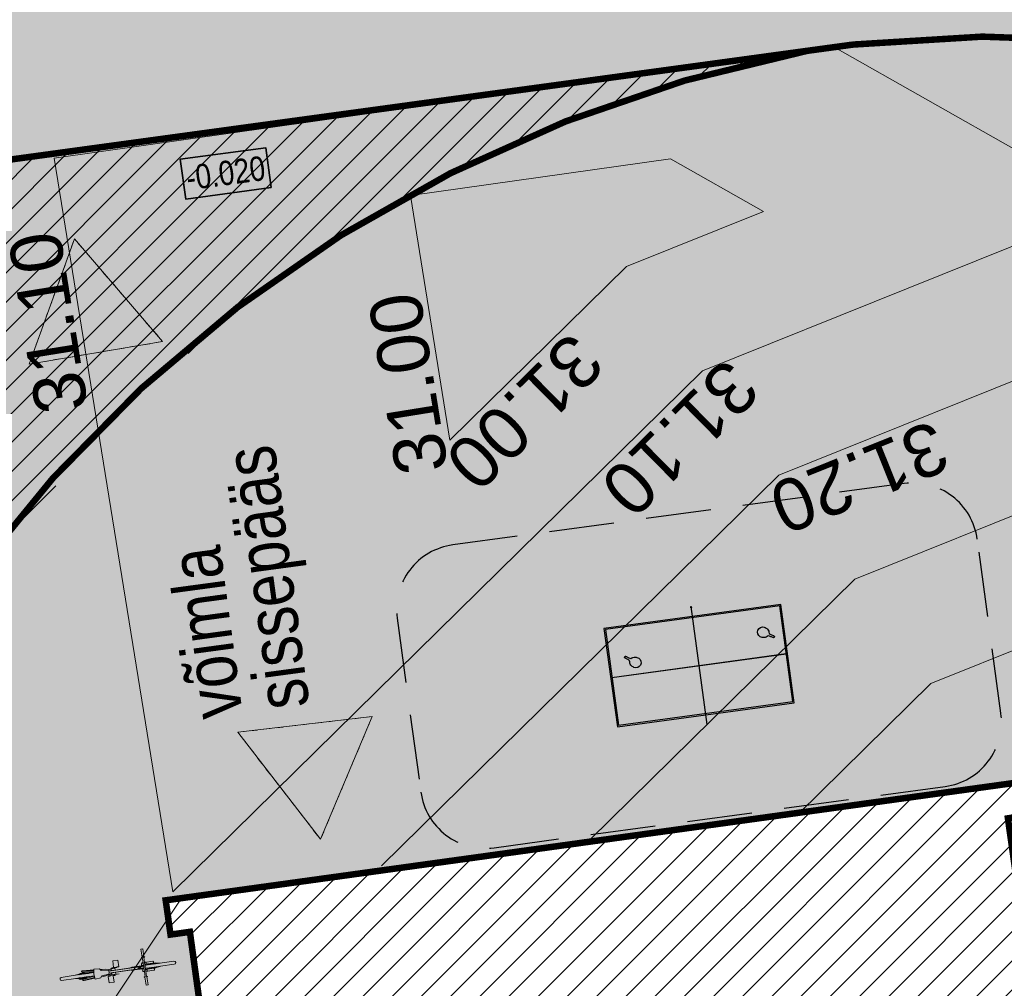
# Model space of a CAD drawing. Header units: metres. Extents: x 737835 to 905050, y 6570742 to 6590316.
# Tile 26 of 64: x 737985 to 738000, y 6590046 to 6590061. Entities that reach past the tile are written whole.
import ezdxf

# ---------------------------------------------------------------- set-up
doc = ezdxf.new("R2010")
doc.units = ezdxf.units.M
doc.header["$LTSCALE"] = 0.5
for name, pattern in [('ACAD_ISO10W100', [18, 12, -3, 0, -3]), ('DASHED', [0.75, 0.5, -0.25]), ('DGN Style 2', [2e-07, 0, -2e-07])]:
    doc.linetypes.add(name, pattern=pattern)
for name, color, linetype in [('AR_hoone', 7, 'Continuous'), ('AR_hoone_mõõt_pinnad', 7, 'Continuous'), ('AS_jalgrattad', 252, 'Continuous'), ('AS_valimoobel PK', 7, 'Continuous')]:
    doc.layers.add(name, color=color, linetype=linetype)
for name, color, linetype, lineweight in [('AS_hoone_projekt PK', 2, 'ACAD_ISO10W100', 15), ('AS_hoone_projekt RG', 2, 'ACAD_ISO10W100', 15), ('AS_sillutiskivi PK', 253, 'Continuous', 5), ('AS_sissepaas', 7, 'Continuous', 0), ('AS_tekst', 7, 'Continuous', 0), ('TM-vertikaal', 5, 'Continuous', 35), ('TM-vertikaal-181548', 5, 'Continuous', 35)]:
    doc.layers.add(name, color=color, linetype=linetype, lineweight=lineweight)
doc.layers.add('AS_telliskatend PK', color=7, linetype='Continuous', lineweight=5, true_color=0xe79440)
doc.styles.add('GENERATED_STYLE_1', font='ARIALN.TTF')
doc.styles.add('TM_TXT', font='swissl.ttf')
pattern_1 = [(45, (0, 0), (-0.224506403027, 0.224506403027), [])]

# ---------------------------------------------------------------- blocks, each defined once
blk = doc.blocks.new('lauatennis')
for points in [[(1726, 64), (1726, 2807), (201, 2807), (201, 64)], [(1706, 84), (1706, 2787), (221, 2787), (221, 84)]]:
    blk.add_lwpolyline(points, close=True)
for points in [[(962, 2787), (962, 84)], [(965, 2787), (965, 84)], [(49, 1436), (1879, 1436)], [(1859, 1440), (1879, 1440), (1879, 1432), (1859, 1432), (1859, 1440)]]:
    blk.add_lwpolyline(points)
for points in [[(1093, 2326, -0.386408), (1070, 2432), (1079, 2444, -0.11855), (1126, 2480, -0.157666), (1162, 2484, 0.297479), (1194, 2496, -0.00736), (1223, 2535, 0.016405), (1232, 2547, -0.45052), (1252, 2548, -0.45052), (1256, 2530, 0.016405), (1248, 2517, -0.00736), (1221, 2477, 0.297479), (1219, 2443, -0.157666), (1227, 2407, -0.11855), (1209, 2351), (1200, 2339, -0.386408)], [(1382, 465, -0.386408), (1414, 362), (1406, 349, -0.11855), (1362, 309, -0.157666), (1327, 302, 0.297479), (1295, 287, -0.00736), (1270, 246, 0.016405), (1262, 233, -0.45052), (1243, 230, -0.45052), (1236, 248, 0.016405), (1244, 262, -0.00736), (1267, 303, 0.297479), (1266, 338, -0.157666), (1255, 373, -0.11855), (1269, 430), (1277, 443, -0.386408)]]:
    blk.add_lwpolyline(points, format="xyb", close=True)
blk = doc.blocks.new('jalgratas')
at = {"layer": 'AS_jalgrattad', "linetype": 'Continuous', "lineweight": 20, "ltscale": 100}
for p, q in [((737964.496, 6590012.261), (737964.545, 6590012.268)), ((737964.509, 6590012.258), (737964.533, 6590012.261)), ((737964.459, 6590012.115), (737963.992, 6590012.052)), ((737964.024, 6590012.092), (737964.117, 6590012.104)), ((737964.025, 6590012.089), (737964.09, 6590012.098)), ((737964.146, 6590012.118), (737964.039, 6590012.104)), ((737964.09, 6590012.098), (737964.09, 6590012.101)), ((737964.097, 6590012.112), (737964.098, 6590012.102)), ((737964.443, 6590012.102), (737964.442, 6590012.1)), ((737964.442, 6590012.1), (737964.442, 6590012.098)), ((737964.442, 6590012.098), (737964.443, 6590012.096)), ((737964.444, 6590012.106), (737964.443, 6590012.104)), ((737964.443, 6590012.104), (737964.443, 6590012.102)), ((737964.443, 6590012.096), (737964.444, 6590012.094)), ((737964.445, 6590012.107), (737964.444, 6590012.106)), ((737964.444, 6590012.094), (737964.445, 6590012.092)), ((737964.447, 6590012.109), (737964.445, 6590012.107)), ((737964.449, 6590012.11), (737964.447, 6590012.109)), ((737964.45, 6590012.111), (737964.449, 6590012.11)), ((737964.452, 6590012.111), (737964.45, 6590012.111)), ((737964.528, 6590012.121), (737964.452, 6590012.111)), ((737964.454, 6590012.111), (737964.452, 6590012.111)), ((737964.456, 6590012.111), (737964.454, 6590012.111)), ((737964.458, 6590012.11), (737964.456, 6590012.111)), ((737964.531, 6590012.098), (737964.456, 6590012.087)), ((737964.459, 6590012.114), (737964.457, 6590012.112)), ((737964.458, 6590012.112), (737964.46, 6590012.112)), ((737964.46, 6590012.109), (737964.458, 6590012.11)), ((737964.461, 6590012.117), (737964.459, 6590012.114)), ((737964.46, 6590012.112), (737964.461, 6590012.112)), ((737964.462, 6590012.108), (737964.46, 6590012.109)), ((737964.463, 6590012.12), (737964.461, 6590012.117)), ((737964.461, 6590012.112), (737964.462, 6590012.111)), ((737964.462, 6590012.111), (737964.463, 6590012.11)), ((737964.463, 6590012.107), (737964.462, 6590012.108)), ((737964.467, 6590012.122), (737964.463, 6590012.12)), ((737964.463, 6590012.11), (737964.464, 6590012.109)), ((737964.464, 6590012.105), (737964.463, 6590012.107)), ((737964.464, 6590012.109), (737964.465, 6590012.107)), ((737964.465, 6590012.103), (737964.464, 6590012.105)), ((737964.464, 6590012.093), (737964.465, 6590012.095)), ((737964.465, 6590012.107), (737964.466, 6590012.105)), ((737964.465, 6590012.101), (737964.465, 6590012.103)), ((737964.466, 6590012.099), (737964.465, 6590012.101)), ((737964.465, 6590012.097), (737964.466, 6590012.099)), ((737964.465, 6590012.095), (737964.465, 6590012.097)), ((737964.466, 6590012.105), (737964.467, 6590012.103)), ((737964.467, 6590012.095), (737964.466, 6590012.093)), ((737964.47, 6590012.123), (737964.467, 6590012.122)), ((737964.467, 6590012.103), (737964.467, 6590012.101)), ((737964.467, 6590012.101), (737964.467, 6590012.099)), ((737964.467, 6590012.099), (737964.467, 6590012.097)), ((737964.467, 6590012.097), (737964.467, 6590012.095)), ((737964.474, 6590012.124), (737964.47, 6590012.123)), ((737964.474, 6590012.124), (737964.474, 6590012.124)), ((737964.478, 6590012.124), (737964.474, 6590012.124)), ((737964.477, 6590012.124), (737964.474, 6590012.124)), ((737964.481, 6590012.124), (737964.477, 6590012.124)), ((737964.478, 6590012.109), (737964.477, 6590012.107)), ((737964.477, 6590012.107), (737964.477, 6590012.105)), ((737964.477, 6590012.105), (737964.477, 6590012.103)), ((737964.477, 6590012.103), (737964.478, 6590012.1)), ((737964.482, 6590012.124), (737964.478, 6590012.124)), ((737964.479, 6590012.112), (737964.478, 6590012.11)), ((737964.478, 6590012.11), (737964.478, 6590012.109)), ((737964.478, 6590012.1), (737964.478, 6590012.099)), ((737964.478, 6590012.099), (737964.479, 6590012.097)), ((737964.48, 6590012.114), (737964.479, 6590012.113)), ((737964.479, 6590012.113), (737964.479, 6590012.112)), ((737964.479, 6590012.097), (737964.48, 6590012.095)), ((737964.481, 6590012.115), (737964.48, 6590012.114)), ((737964.48, 6590012.095), (737964.481, 6590012.094)), ((737964.485, 6590012.123), (737964.481, 6590012.124)), ((737964.483, 6590012.115), (737964.481, 6590012.115)), ((737964.481, 6590012.094), (737964.482, 6590012.093)), ((737964.485, 6590012.123), (737964.482, 6590012.124)), ((737964.489, 6590012.121), (737964.485, 6590012.123)), ((737964.488, 6590012.121), (737964.485, 6590012.123)), ((737964.506, 6590012.125), (737964.487, 6590012.122)), ((737964.491, 6590012.119), (737964.488, 6590012.121)), ((737964.492, 6590012.119), (737964.489, 6590012.121)), ((737964.493, 6590012.117), (737964.491, 6590012.119)), ((737964.493, 6590012.117), (737964.492, 6590012.119)), ((737964.495, 6590012.124), (737964.494, 6590012.123)), ((737964.498, 6590012.126), (737964.495, 6590012.124)), ((737964.498, 6590012.136), (737964.525, 6590012.139)), ((737964.499, 6590012.127), (737964.498, 6590012.136)), ((737964.502, 6590012.128), (737964.498, 6590012.126)), ((737964.505, 6590012.128), (737964.502, 6590012.128)), ((737964.509, 6590012.129), (737964.505, 6590012.128)), ((737964.506, 6590012.129), (737964.505, 6590012.128)), ((737964.51, 6590012.129), (737964.506, 6590012.129)), ((737964.509, 6590012.125), (737964.506, 6590012.125)), ((737964.513, 6590012.128), (737964.509, 6590012.129)), ((737964.512, 6590012.124), (737964.509, 6590012.125)), ((737964.513, 6590012.128), (737964.51, 6590012.129)), ((737964.515, 6590012.123), (737964.512, 6590012.124)), ((737964.517, 6590012.127), (737964.513, 6590012.128)), ((737964.516, 6590012.127), (737964.513, 6590012.128)), ((737964.517, 6590012.122), (737964.515, 6590012.123)), ((737964.519, 6590012.125), (737964.516, 6590012.127)), ((737964.52, 6590012.125), (737964.517, 6590012.127)), ((737964.519, 6590012.12), (737964.517, 6590012.122)), ((737964.522, 6590012.123), (737964.519, 6590012.125)), ((737964.519, 6590012.092), (737964.521, 6590012.095)), ((737964.528, 6590012.119), (737964.52, 6590012.179)), ((737964.523, 6590012.123), (737964.52, 6590012.125)), ((737964.521, 6590012.095), (737964.522, 6590012.097)), ((737964.524, 6590012.121), (737964.522, 6590012.123)), ((737964.525, 6590012.121), (737964.523, 6590012.123)), ((737964.524, 6590012.092), (737964.526, 6590012.095)), ((737964.525, 6590012.092), (737964.527, 6590012.095)), ((737964.526, 6590012.095), (737964.527, 6590012.097)), ((737964.527, 6590012.095), (737964.528, 6590012.097)), ((737964.529, 6590012.117), (737964.528, 6590012.119)), ((737964.529, 6590012.116), (737964.529, 6590012.117)), ((737964.531, 6590012.114), (737964.529, 6590012.116)), ((737964.53, 6590012.1), (737964.531, 6590012.102)), ((737964.539, 6590012.04), (737964.53, 6590012.1)), ((737964.532, 6590012.112), (737964.531, 6590012.114)), ((737964.531, 6590012.104), (737964.532, 6590012.106)), ((737964.531, 6590012.102), (737964.531, 6590012.104)), ((737964.534, 6590012.11), (737964.532, 6590012.112)), ((737964.532, 6590012.106), (737964.533, 6590012.108)), ((737964.533, 6590012.108), (737964.534, 6590012.11)), ((737964.562, 6590012.043), (737964.544, 6590012.182)), ((737964.548, 6590012.152), (737964.704, 6590012.174)), ((737964.55, 6590012.138), (737964.782, 6590012.169)), ((737964.552, 6590012.183), (737964.555, 6590012.183)), ((737964.555, 6590012.183), (737964.557, 6590012.183)), ((737964.559, 6590012.154), (737964.556, 6590012.154)), ((737964.556, 6590012.088), (737964.789, 6590012.119)), ((737964.557, 6590012.183), (737964.56, 6590012.182)), ((737964.558, 6590012.073), (737964.715, 6590012.094)), ((737964.561, 6590012.155), (737964.559, 6590012.154)), ((737964.56, 6590012.182), (737964.562, 6590012.181)), ((737964.563, 6590012.156), (737964.561, 6590012.155)), ((737964.617, 6590012.153), (737964.561, 6590012.139)), ((737964.562, 6590012.181), (737964.564, 6590012.179)), ((737964.565, 6590012.158), (737964.563, 6590012.156)), ((737964.564, 6590012.179), (737964.566, 6590012.178)), ((737964.566, 6590012.16), (737964.565, 6590012.158)), ((737964.566, 6590012.178), (737964.567, 6590012.175)), ((737964.568, 6590012.163), (737964.566, 6590012.16)), ((737964.645, 6590012.161), (737964.566, 6590012.14)), ((737964.567, 6590012.175), (737964.568, 6590012.173)), ((737964.568, 6590012.173), (737964.568, 6590012.17)), ((737964.568, 6590012.17), (737964.569, 6590012.168)), ((737964.569, 6590012.168), (737964.568, 6590012.165)), ((737964.568, 6590012.165), (737964.568, 6590012.163)), ((737964.645, 6590012.161), (737964.584, 6590012.142)), ((737964.625, 6590012.151), (737964.604, 6590012.145)), ((737964.614, 6590012.147), (737964.611, 6590012.146)), ((737964.649, 6590012.161), (737964.613, 6590012.146)), ((737964.626, 6590012.096), (737964.613, 6590012.096)), ((737964.624, 6590012.096), (737964.616, 6590012.096)), ((737964.674, 6590012.094), (737964.616, 6590012.096)), ((737964.651, 6590012.158), (737964.625, 6590012.148)), ((737964.65, 6590012.154), (737964.634, 6590012.149)), ((737964.67, 6590012.097), (737964.634, 6590012.099)), ((737964.635, 6590012.164), (737964.65, 6590012.163)), ((737964.643, 6590012.098), (737964.638, 6590012.099)), ((737964.651, 6590012.157), (737964.64, 6590012.154)), ((737964.645, 6590012.161), (737964.648, 6590012.161)), ((737964.655, 6590012.162), (737964.648, 6590012.151)), ((737964.648, 6590012.161), (737964.648, 6590012.161)), ((737964.648, 6590012.161), (737964.648, 6590012.161)), ((737964.651, 6590012.158), (737964.648, 6590012.157)), ((737964.649, 6590012.161), (737964.652, 6590012.161)), ((737964.65, 6590012.163), (737964.69, 6590012.169)), ((737964.65, 6590012.163), (737964.651, 6590012.161)), ((737964.651, 6590012.158), (737964.652, 6590012.161)), ((737964.651, 6590012.159), (737964.651, 6590012.156)), ((737964.682, 6590012.095), (737964.651, 6590012.101)), ((737964.657, 6590012.159), (737964.652, 6590012.151)), ((737964.655, 6590012.162), (737964.658, 6590012.162)), ((737964.657, 6590012.159), (737964.658, 6590012.162)), ((737964.659, 6590012.099), (737964.659, 6590012.098)), ((737964.66, 6590012.09), (737964.7, 6590012.095)), ((737964.662, 6590012.163), (737964.666, 6590012.163)), ((737964.662, 6590012.163), (737964.664, 6590012.16)), ((737964.684, 6590012.098), (737964.662, 6590012.102)), ((737964.664, 6590012.16), (737964.681, 6590012.155)), ((737964.666, 6590012.163), (737964.69, 6590012.156)), ((737964.668, 6590012.093), (737964.668, 6590012.094)), ((737964.671, 6590012.164), (737964.674, 6590012.164)), ((737964.671, 6590012.164), (737964.673, 6590012.161)), ((737964.674, 6590012.17), (737964.672, 6590012.169)), ((737964.673, 6590012.161), (737964.709, 6590012.159)), ((737964.674, 6590012.164), (737964.726, 6590012.161)), ((737964.674, 6590012.094), (737964.677, 6590012.094)), ((737964.677, 6590012.094), (737964.676, 6590012.096)), ((737964.68, 6590012.165), (737964.682, 6590012.166)), ((737964.68, 6590012.165), (737964.68, 6590012.164)), ((737964.682, 6590012.166), (737964.756, 6590012.165)), ((737964.682, 6590012.095), (737964.686, 6590012.095)), ((737964.686, 6590012.095), (737964.684, 6590012.098)), ((737964.688, 6590012.166), (737964.775, 6590012.168)), ((737964.688, 6590012.166), (737964.688, 6590012.166)), ((737964.688, 6590012.166), (737964.688, 6590012.166)), ((737964.69, 6590012.096), (737964.689, 6590012.106)), ((737964.704, 6590012.174), (737964.69, 6590012.169)), ((737964.69, 6590012.169), (737964.69, 6590012.166)), ((737964.69, 6590012.167), (737964.692, 6590012.167)), ((737964.69, 6590012.096), (737964.694, 6590012.097)), ((737964.691, 6590012.16), (737964.692, 6590012.157)), ((737964.692, 6590012.167), (737964.692, 6590012.166)), ((737964.692, 6590012.167), (737964.693, 6590012.167)), ((737964.692, 6590012.16), (737964.695, 6590012.157)), ((737964.693, 6590012.167), (737964.782, 6590012.169)), ((737964.693, 6590012.167), (737964.693, 6590012.167)), ((737964.693, 6590012.167), (737964.696, 6590012.167)), ((737964.693, 6590012.167), (737964.693, 6590012.166)), ((737964.693, 6590012.166), (737964.693, 6590012.167)), ((737964.694, 6590012.097), (737964.693, 6590012.106)), ((737964.695, 6590012.167), (737964.694, 6590012.167)), ((737964.696, 6590012.167), (737964.725, 6590012.168)), ((737964.696, 6590012.167), (737964.696, 6590012.167)), ((737964.698, 6590012.1), (737964.697, 6590012.097)), ((737964.697, 6590012.097), (737964.7, 6590012.097)), ((737964.698, 6590012.1), (737964.719, 6590012.11)), ((737964.698, 6590012.107), (737964.699, 6590012.101)), ((737964.699, 6590012.103), (737964.714, 6590012.108)), ((737964.699, 6590012.105), (737964.706, 6590012.108)), ((737964.699, 6590012.101), (737964.702, 6590012.102)), ((737964.7, 6590012.097), (737964.729, 6590012.111)), ((737964.7, 6590012.097), (737964.7, 6590012.095)), ((737964.7, 6590012.095), (737964.715, 6590012.094)), ((737964.701, 6590012.098), (737964.702, 6590012.098)), ((737964.702, 6590012.098), (737964.706, 6590012.098)), ((737964.702, 6590012.098), (737964.702, 6590012.098)), ((737964.704, 6590012.098), (737964.76, 6590012.116)), ((737964.706, 6590012.098), (737964.781, 6590012.118)), ((737964.71, 6590012.162), (737964.733, 6590012.162)), ((737964.716, 6590012.105), (737964.741, 6590012.113)), ((737964.72, 6590012.102), (737964.789, 6590012.119)), ((737964.72, 6590012.107), (737964.733, 6590012.11)), ((737964.729, 6590012.162), (737964.731, 6590012.162)), ((737964.731, 6590012.11), (737964.741, 6590012.113)), ((737963.475, 6590011.992), (737963.761, 6590012.031)), ((737963.55, 6590012.011), (737963.475, 6590011.992)), ((737963.481, 6590011.943), (737963.768, 6590011.981)), ((737963.571, 6590011.945), (737963.481, 6590011.943)), ((737963.557, 6590012.013), (737963.486, 6590011.994)), ((737963.576, 6590011.945), (737963.492, 6590011.944)), ((737963.511, 6590011.997), (737963.509, 6590011.997)), ((737963.559, 6590012.014), (737963.51, 6590011.997)), ((737963.567, 6590011.944), (737963.512, 6590011.943)), ((737963.583, 6590011.946), (737963.514, 6590011.947)), ((737963.555, 6590012.009), (737963.527, 6590011.999)), ((737963.547, 6590012.004), (737963.534, 6590012)), ((737963.653, 6590011.951), (737963.534, 6590011.935)), ((737963.653, 6590011.948), (737963.534, 6590011.932)), ((737963.565, 6590011.95), (737963.535, 6590011.95)), ((737963.546, 6590011.95), (737963.539, 6590011.95)), ((737963.564, 6590012.014), (737963.542, 6590012.001)), ((737963.591, 6590011.947), (737963.546, 6590011.951)), ((737963.553, 6590012.008), (737963.547, 6590012.006)), ((737963.548, 6590012.017), (737963.617, 6590012.027)), ((737963.548, 6590012.017), (737963.563, 6590012.016)), ((737963.566, 6590012.012), (737963.551, 6590012.002)), ((737963.564, 6590012.009), (737963.556, 6590012.005)), ((737963.562, 6590012.014), (737963.557, 6590012.013)), ((737963.573, 6590011.943), (737963.559, 6590011.938)), ((737963.564, 6590012.009), (737963.56, 6590012.008)), ((737963.592, 6590011.951), (737963.56, 6590011.953)), ((737963.565, 6590012.005), (737963.561, 6590012.004)), ((737963.562, 6590012.013), (737963.562, 6590012.014)), ((737963.563, 6590012.014), (737963.562, 6590012.014)), ((737963.563, 6590012.016), (737963.603, 6590012.022)), ((737963.563, 6590012.016), (737963.563, 6590012.014)), ((737963.563, 6590012.014), (737963.563, 6590012.014)), ((737963.563, 6590012.014), (737963.563, 6590012.014)), ((737963.563, 6590012.014), (737963.563, 6590012.014)), ((737963.567, 6590012.015), (737963.564, 6590012.014)), ((737963.564, 6590012.01), (737963.565, 6590012.004)), ((737963.567, 6590011.953), (737963.565, 6590011.954)), ((737963.567, 6590011.944), (737963.565, 6590011.944)), ((737963.566, 6590012.012), (737963.567, 6590012.015)), ((737963.567, 6590011.944), (737963.568, 6590011.945)), ((737963.567, 6590011.944), (737963.569, 6590011.944)), ((737963.567, 6590011.944), (737963.567, 6590011.944)), ((737963.569, 6590011.945), (737963.569, 6590011.944)), ((737963.569, 6590011.945), (737963.569, 6590011.944)), ((737963.57, 6590011.944), (737963.569, 6590011.944)), ((737963.57, 6590011.944), (737963.573, 6590011.945)), ((737963.57, 6590011.944), (737963.57, 6590011.945)), ((737963.574, 6590012.016), (737963.571, 6590012.015)), ((737963.571, 6590012.015), (737963.573, 6590012.013)), ((737963.571, 6590011.955), (737963.572, 6590011.952)), ((737963.571, 6590011.945), (737963.571, 6590011.945)), ((737963.572, 6590011.945), (737963.573, 6590011.945)), ((737963.573, 6590012.013), (737963.579, 6590012.006)), ((737963.573, 6590011.943), (737963.613, 6590011.948)), ((737963.573, 6590011.945), (737963.573, 6590011.943)), ((737963.574, 6590012.016), (737963.583, 6590012.007)), ((737963.576, 6590011.945), (737963.577, 6590011.945)), ((737963.577, 6590011.945), (737963.577, 6590011.946)), ((737963.583, 6590012.017), (737963.579, 6590012.016)), ((737963.579, 6590012.016), (737963.581, 6590012.014)), ((737963.581, 6590012.014), (737963.608, 6590012.01)), ((737963.761, 6590012.037), (737963.583, 6590012.037)), ((737963.583, 6590012.017), (737963.621, 6590012.012)), ((737963.599, 6590011.948), (737963.583, 6590011.956)), ((737963.583, 6590011.946), (737963.585, 6590011.947)), ((737963.761, 6590012.057), (737963.584, 6590012.057)), ((737963.585, 6590011.947), (737963.584, 6590011.948)), ((737963.588, 6590012.018), (737963.589, 6590012.016)), ((737963.591, 6590012.018), (737963.588, 6590012.018)), ((737963.601, 6590011.952), (737963.589, 6590011.957)), ((737963.591, 6590012.018), (737963.655, 6590012.016)), ((737963.591, 6590011.947), (737963.594, 6590011.948)), ((737963.594, 6590011.948), (737963.592, 6590011.951)), ((737963.598, 6590012.019), (737963.597, 6590012.019)), ((737963.597, 6590012.019), (737963.597, 6590012.018)), ((737963.769, 6590011.976), (737963.597, 6590011.928)), ((737963.598, 6590012.019), (737963.68, 6590012.02)), ((737963.599, 6590011.948), (737963.603, 6590011.949)), ((737963.601, 6590012.015), (737963.635, 6590012.014)), ((737963.603, 6590011.949), (737963.601, 6590011.952)), ((737963.617, 6590012.027), (737963.603, 6590012.022)), ((737963.603, 6590012.022), (737963.603, 6590012.019)), ((737963.604, 6590012.02), (737963.603, 6590012.02)), ((737963.603, 6590012.02), (737963.603, 6590012.019)), ((737963.603, 6590012.019), (737963.603, 6590012.019)), ((737963.604, 6590012.02), (737963.693, 6590012.022)), ((737963.609, 6590012.02), (737963.604, 6590012.02)), ((737963.604, 6590012.02), (737963.604, 6590012.02)), ((737963.604, 6590012.014), (737963.604, 6590012.014)), ((737963.604, 6590012.011), (737963.604, 6590012.01)), ((737963.774, 6590011.956), (737963.604, 6590011.909)), ((737963.607, 6590012.02), (737963.607, 6590012.02)), ((737963.608, 6590011.953), (737963.607, 6590011.949)), ((737963.607, 6590011.949), (737963.61, 6590011.95)), ((737963.608, 6590012.02), (737963.694, 6590012.022)), ((737963.608, 6590012.02), (737963.608, 6590012.02)), ((737963.608, 6590012.014), (737963.613, 6590012.013)), ((737963.608, 6590011.953), (737963.618, 6590011.961)), ((737963.609, 6590012.02), (737963.609, 6590012.02)), ((737963.609, 6590012.02), (737963.616, 6590012.02)), ((737963.61, 6590011.95), (737963.624, 6590011.962)), ((737963.611, 6590011.96), (737963.612, 6590011.956)), ((737963.611, 6590011.958), (737963.616, 6590011.959)), ((737963.612, 6590011.952), (737963.613, 6590011.948)), ((737963.612, 6590011.951), (737963.613, 6590011.951)), ((737963.613, 6590011.953), (737963.613, 6590011.95)), ((737963.613, 6590011.95), (737963.616, 6590011.951)), ((737963.613, 6590011.948), (737963.628, 6590011.947)), ((737963.615, 6590011.954), (737963.644, 6590011.965)), ((737963.616, 6590011.951), (737963.658, 6590011.967)), ((737963.616, 6590011.955), (737963.62, 6590011.956)), ((737963.616, 6590011.951), (737963.618, 6590011.951)), ((737963.616, 6590011.951), (737963.616, 6590011.951)), ((737963.618, 6590011.951), (737963.684, 6590011.97)), ((737963.618, 6590011.957), (737963.637, 6590011.962)), ((737963.619, 6590011.957), (737963.637, 6590011.964)), ((737963.62, 6590011.952), (737963.699, 6590011.972)), ((737963.622, 6590012.014), (737963.627, 6590012.013)), ((737963.65, 6590011.963), (737963.663, 6590011.967)), ((737963.651, 6590011.964), (737963.653, 6590011.964)), ((737963.653, 6590011.951), (737963.653, 6590011.948)), ((737963.672, 6590011.965), (737963.701, 6590011.972)), ((737963.76, 6590012.086), (737963.761, 6590012.006)), ((737963.761, 6590012.006), (737963.782, 6590011.928)), ((737963.875, 6590012.061), (737963.851, 6590012.088)), ((737963.87, 6590011.95), (737963.885, 6590011.982)), ((737963.985, 6590012.066), (737963.875, 6590012.061)), ((737963.885, 6590011.982), (737963.993, 6590012.007)), ((737963.999, 6590012.038), (737963.985, 6590012.066)), ((737963.988, 6590011.989), (737964.152, 6590012.011)), ((737963.988, 6590011.986), (737964.152, 6590012.008)), ((737963.988, 6590011.986), (737963.988, 6590011.989)), ((737964.051, 6590012.062), (737963.991, 6590012.054)), ((737963.993, 6590012.007), (737963.999, 6590012.038)), ((737964.463, 6590012.085), (737963.996, 6590012.022)), ((737964.056, 6590012.028), (737963.996, 6590012.02)), ((737964.087, 6590011.994), (737964.011, 6590011.984)), ((737964.025, 6590012.089), (737964.024, 6590012.092)), ((737964.031, 6590012.069), (737964.03, 6590012.071)), ((737964.03, 6590012.071), (737964.03, 6590012.071)), ((737964.031, 6590012.068), (737964.031, 6590012.069)), ((737964.031, 6590012.069), (737964.031, 6590012.069)), ((737964.031, 6590012.067), (737964.031, 6590012.068)), ((737964.032, 6590012.065), (737964.031, 6590012.067)), ((737964.032, 6590012.064), (737964.032, 6590012.065)), ((737964.033, 6590012.062), (737964.032, 6590012.064)), ((737964.033, 6590012.06), (737964.033, 6590012.062)), ((737964.033, 6590012.06), (737964.033, 6590012.06)), ((737964.038, 6590012.025), (737964.038, 6590012.026)), ((737964.038, 6590012.024), (737964.038, 6590012.025)), ((737964.038, 6590012.022), (737964.038, 6590012.024)), ((737964.038, 6590012.02), (737964.038, 6590012.022)), ((737964.038, 6590012.018), (737964.038, 6590012.02)), ((737964.038, 6590012.017), (737964.038, 6590012.018)), ((737964.038, 6590012.016), (737964.038, 6590012.017)), ((737964.038, 6590012.015), (737964.038, 6590012.016)), ((737964.038, 6590012.014), (737964.038, 6590012.015)), ((737964.054, 6590012.062), (737964.051, 6590012.062)), ((737964.056, 6590012.062), (737964.054, 6590012.062)), ((737964.057, 6590012.062), (737964.056, 6590012.062)), ((737964.056, 6590012.028), (737964.058, 6590012.029)), ((737964.059, 6590012.061), (737964.057, 6590012.062)), ((737964.058, 6590012.029), (737964.06, 6590012.03)), ((737964.061, 6590012.03), (737964.063, 6590012.031)), ((737964.061, 6590012.03), (737964.061, 6590012.03)), ((737964.068, 6590011.992), (737964.07, 6590011.982)), ((737964.152, 6590012.008), (737964.152, 6590012.011)), ((737964.445, 6590012.092), (737964.446, 6590012.091)), ((737964.446, 6590012.091), (737964.448, 6590012.089)), ((737964.448, 6590012.089), (737964.45, 6590012.088)), ((737964.45, 6590012.088), (737964.452, 6590012.088)), ((737964.452, 6590012.088), (737964.454, 6590012.087)), ((737964.454, 6590012.087), (737964.456, 6590012.087)), ((737964.456, 6590012.087), (737964.458, 6590012.088)), ((737964.458, 6590012.088), (737964.459, 6590012.089)), ((737964.459, 6590012.089), (737964.461, 6590012.09)), ((737964.461, 6590012.09), (737964.463, 6590012.091)), ((737964.463, 6590012.089), (737964.461, 6590012.088)), ((737964.461, 6590012.088), (737964.462, 6590012.086)), ((737964.462, 6590012.086), (737964.465, 6590012.084)), ((737964.463, 6590012.091), (737964.464, 6590012.093)), ((737964.464, 6590012.089), (737964.463, 6590012.089)), ((737964.465, 6590012.09), (737964.464, 6590012.089)), ((737964.466, 6590012.092), (737964.465, 6590012.09)), ((737964.465, 6590012.084), (737964.469, 6590012.082)), ((737964.466, 6590012.093), (737964.466, 6590012.092)), ((737964.469, 6590012.082), (737964.472, 6590012.081)), ((737964.472, 6590012.081), (737964.476, 6590012.08)), ((737964.476, 6590012.08), (737964.479, 6590012.081)), ((737964.48, 6590012.081), (737964.479, 6590012.081)), ((737964.479, 6590012.081), (737964.483, 6590012.081)), ((737964.48, 6590012.081), (737964.484, 6590012.082)), ((737964.482, 6590012.093), (737964.483, 6590012.092)), ((737964.483, 6590012.092), (737964.485, 6590012.092)), ((737964.483, 6590012.081), (737964.487, 6590012.083)), ((737964.484, 6590012.082), (737964.487, 6590012.083)), ((737964.485, 6590012.092), (737964.486, 6590012.092)), ((737964.487, 6590012.083), (737964.49, 6590012.085)), ((737964.487, 6590012.083), (737964.49, 6590012.085)), ((737964.49, 6590012.085), (737964.493, 6590012.088)), ((737964.49, 6590012.085), (737964.492, 6590012.088)), ((737964.492, 6590012.088), (737964.495, 6590012.091)), ((737964.511, 6590012.089), (737964.492, 6590012.086)), ((737964.493, 6590012.088), (737964.495, 6590012.091)), ((737964.495, 6590012.091), (737964.496, 6590012.093)), ((737964.495, 6590012.091), (737964.496, 6590012.093)), ((737964.499, 6590012.087), (737964.5, 6590012.086)), ((737964.5, 6590012.086), (737964.504, 6590012.085)), ((737964.504, 6590012.085), (737964.507, 6590012.085)), ((737964.506, 6590012.076), (737964.505, 6590012.085)), ((737964.506, 6590012.076), (737964.533, 6590012.08)), ((737964.507, 6590012.085), (737964.511, 6590012.085)), ((737964.511, 6590012.089), (737964.513, 6590012.09)), ((737964.511, 6590012.085), (737964.515, 6590012.086)), ((737964.512, 6590012.085), (737964.511, 6590012.085)), ((737964.512, 6590012.085), (737964.515, 6590012.086)), ((737964.513, 6590012.09), (737964.516, 6590012.091)), ((737964.515, 6590012.086), (737964.519, 6590012.087)), ((737964.515, 6590012.086), (737964.518, 6590012.087)), ((737964.516, 6590012.091), (737964.519, 6590012.092)), ((737964.518, 6590012.087), (737964.521, 6590012.089)), ((737964.519, 6590012.087), (737964.522, 6590012.089)), ((737964.521, 6590012.089), (737964.524, 6590012.092)), ((737964.522, 6590012.089), (737964.525, 6590012.092)), ((737964.567, 6590012.074), (737964.569, 6590012.074)), ((737964.656, 6590012.091), (737964.568, 6590012.09)), ((737964.569, 6590012.074), (737964.572, 6590012.074)), ((737964.66, 6590012.092), (737964.572, 6590012.09)), ((737964.572, 6590012.074), (737964.574, 6590012.073)), ((737964.574, 6590012.073), (737964.577, 6590012.072)), ((737964.577, 6590012.072), (737964.579, 6590012.07)), ((737964.579, 6590012.07), (737964.58, 6590012.069)), ((737964.58, 6590012.069), (737964.582, 6590012.066)), ((737964.582, 6590012.054), (737964.581, 6590012.051)), ((737964.582, 6590012.066), (737964.583, 6590012.064)), ((737964.583, 6590012.056), (737964.582, 6590012.054)), ((737964.583, 6590012.064), (737964.583, 6590012.061)), ((737964.583, 6590012.061), (737964.583, 6590012.059)), ((737964.583, 6590012.059), (737964.583, 6590012.056)), ((737964.666, 6590012.093), (737964.589, 6590012.092)), ((737964.654, 6590012.091), (737964.639, 6590012.091)), ((737964.66, 6590012.09), (737964.646, 6590012.085)), ((737964.654, 6590012.091), (737964.658, 6590012.092)), ((737964.654, 6590012.091), (737964.654, 6590012.091)), ((737964.656, 6590012.091), (737964.656, 6590012.092)), ((737964.656, 6590012.091), (737964.656, 6590012.091)), ((737964.657, 6590012.092), (737964.657, 6590012.091)), ((737964.659, 6590012.092), (737964.658, 6590012.092)), ((737964.658, 6590012.092), (737964.658, 6590012.092)), ((737964.659, 6590012.092), (737964.66, 6590012.092)), ((737964.659, 6590012.092), (737964.659, 6590012.092)), ((737964.66, 6590012.092), (737964.66, 6590012.09)), ((737964.66, 6590012.092), (737964.661, 6590012.092)), ((737964.661, 6590012.092), (737964.661, 6590012.093)), ((737964.666, 6590012.093), (737964.668, 6590012.093)), ((737964.683, 6590012.09), (737964.685, 6590012.09)), ((737963.534, 6590011.935), (737963.534, 6590011.932)), ((737963.634, 6590011.942), (737963.554, 6590011.931)), ((737963.634, 6590011.942), (737963.634, 6590011.939))]:
    blk.add_line(p, q, dxfattribs=at)
at = {"layer": 'AS_jalgrattad', "linetype": 'Continuous', "lineweight": 20, "ltscale": 100, "flags": 128}
blk.add_lwpolyline([(737964.78, 6590012.169), (737964.696, 6590012.167), (737964.69, 6590012.166), (737964.69, 6590012.169), (737964.704, 6590012.174), (737964.673, 6590012.169), (737964.676, 6590012.171), (737964.677, 6590012.172), (737964.679, 6590012.174), (737964.68, 6590012.176), (737964.681, 6590012.178), (737964.681, 6590012.18), (737964.681, 6590012.183), (737964.681, 6590012.186), (737964.681, 6590012.188), (737964.679, 6590012.193), (737964.677, 6590012.195), (737964.676, 6590012.196), (737964.673, 6590012.198), (737964.67, 6590012.199), (737964.668, 6590012.199), (737964.544, 6590012.182), (737964.533, 6590012.261), (737964.546, 6590012.263), (737964.545, 6590012.268), (737964.535, 6590012.267), (737964.518, 6590012.391), (737964.489, 6590012.387), (737964.505, 6590012.263), (737964.496, 6590012.261), (737964.496, 6590012.256), (737964.509, 6590012.258), (737964.52, 6590012.179), (737964.514, 6590012.178), (737964.509, 6590012.177), (737964.504, 6590012.173), (737964.501, 6590012.169), (737964.499, 6590012.164), (737964.497, 6590012.159), (737964.497, 6590012.151), (737964.497, 6590012.141), (737964.498, 6590012.131), (737964.349, 6590012.11), (737964.345, 6590012.109, 0.188008), (737964.331, 6590012.098), (737964.091, 6590012.065), (737964.087, 6590012.097), (737964.09, 6590012.098), (737964.09, 6590012.101), (737964.117, 6590012.104), (737964.116, 6590012.114), (737964.146, 6590012.118), (737964.133, 6590012.217), (737964.053, 6590012.207), (737964.067, 6590012.108), (737964.039, 6590012.104), (737964.041, 6590012.094), (737964.024, 6590012.092), (737964.025, 6590012.089), (737964.027, 6590012.089), (737964.03, 6590012.071), (737964.004, 6590012.074), (737963.934, 6590012.08), (737963.891, 6590012.079), (737963.86, 6590012.077), (737963.851, 6590012.088), (737963.76, 6590012.086), (737963.76, 6590012.071), (737963.591, 6590012.06), (737963.591, 6590012.057), (737963.583, 6590012.057), (737963.58, 6590012.056), (737963.577, 6590012.054), (737963.576, 6590012.051), (737963.575, 6590012.048), (737963.575, 6590012.045), (737963.576, 6590012.042), (737963.579, 6590012.039), (737963.581, 6590012.037), (737963.583, 6590012.037), (737963.761, 6590012.037), (737963.761, 6590012.031), (737963.693, 6590012.022), (737963.609, 6590012.02), (737963.603, 6590012.02), (737963.603, 6590012.019), (737963.603, 6590012.019), (737963.603, 6590012.022), (737963.617, 6590012.027), (737963.548, 6590012.017), (737963.563, 6590012.016), (737963.563, 6590012.014), (737963.563, 6590012.014), (737963.563, 6590012.014), (737963.557, 6590012.013), (737963.475, 6590011.992), (737963.258, 6590011.962, 0.8358), (737963.265, 6590011.914), (737963.484, 6590011.943), (737963.567, 6590011.944), (737963.573, 6590011.945), (737963.572, 6590011.945), (737963.573, 6590011.945), (737963.573, 6590011.943), (737963.559, 6590011.938), (737963.534, 6590011.935), (737963.534, 6590011.932), (737963.554, 6590011.934), (737963.555, 6590011.928), (737963.634, 6590011.939), (737963.634, 6590011.938), (737963.597, 6590011.928), (737963.596, 6590011.927), (737963.594, 6590011.926), (737963.593, 6590011.925), (737963.593, 6590011.923), (737963.592, 6590011.922), (737963.592, 6590011.92), (737963.592, 6590011.918), (737963.593, 6590011.917), (737963.593, 6590011.915), (737963.594, 6590011.913), (737963.594, 6590011.913), (737963.596, 6590011.911), (737963.597, 6590011.91), (737963.599, 6590011.909), (737963.601, 6590011.909), (737963.603, 6590011.909), (737963.611, 6590011.911), (737963.612, 6590011.908), (737963.778, 6590011.943), (737963.782, 6590011.928), (737963.87, 6590011.95), (737963.876, 6590011.963), (737963.906, 6590011.969), (737963.947, 6590011.98), (737964.013, 6590012.004), (737964.038, 6590012.014), (737964.04, 6590011.996), (737963.988, 6590011.989), (737963.988, 6590011.986), (737964.01, 6590011.989), (737964.012, 6590011.974), (737963.982, 6590011.97), (737963.995, 6590011.871), (737964.074, 6590011.882), (737964.061, 6590011.981), (737964.088, 6590011.984), (737964.086, 6590011.999), (737964.152, 6590012.008), (737964.152, 6590012.011), (737964.1, 6590012.004), (737964.095, 6590012.036), (737964.335, 6590012.068, 0.222487), (737964.354, 6590012.061), (737964.505, 6590012.081), (737964.507, 6590012.071), (737964.509, 6590012.061), (737964.513, 6590012.052), (737964.516, 6590012.047), (737964.52, 6590012.043), (737964.526, 6590012.04), (737964.532, 6590012.039), (737964.539, 6590012.04), (737964.549, 6590011.961), (737964.536, 6590011.959), (737964.537, 6590011.954), (737964.547, 6590011.956), (737964.564, 6590011.832), (737964.593, 6590011.836), (737964.577, 6590011.96), (737964.587, 6590011.961), (737964.586, 6590011.966), (737964.573, 6590011.964), (737964.562, 6590012.043), (737964.687, 6590012.06), (737964.691, 6590012.062), (737964.695, 6590012.067), (737964.696, 6590012.071), (737964.696, 6590012.077), (737964.694, 6590012.082), (737964.692, 6590012.086), (737964.69, 6590012.087), (737964.687, 6590012.089), (737964.685, 6590012.09), (737964.715, 6590012.094), (737964.7, 6590012.095), (737964.7, 6590012.097), (737964.706, 6590012.098), (737964.789, 6590012.119), (737965, 6590012.148, 0.995646), (737964.994, 6590012.198)], format="xyb", close=True, dxfattribs=at)
for points in [[(737964.55, 6590012.138), (737964.548, 6590012.152), (737964.635, 6590012.164), (737964.65, 6590012.163), (737964.651, 6590012.161), (737964.645, 6590012.161), (737964.561, 6590012.139)], [(737964.558, 6590012.073), (737964.556, 6590012.088), (737964.57, 6590012.09), (737964.654, 6590012.091), (737964.66, 6590012.092), (737964.66, 6590012.09), (737964.646, 6590012.085)]]:
    blk.add_lwpolyline(points, close=True, dxfattribs=at)

msp = doc.modelspace()

# ---------------------------------------------------------------- hatches: boundary and pattern name
at = {"layer": 'AS_hoone_projekt RG'}
h = msp.add_hatch(color=2, dxfattribs=at)
h.dxf.hatch_style = 1
edge = h.paths.add_edge_path()
edge.add_line((737980.136, 6590036.826), (737979.804, 6590036.782))
edge.add_line((737979.804, 6590036.782), (737974.279, 6590077.254))
edge.add_line((737974.279, 6590077.254), (738025.466, 6590084.242))
edge.add_line((738025.466, 6590084.242), (738031.52, 6590039.892))
edge.add_line((738031.52, 6590039.892), (738021.003, 6590038.369))
edge.add_line((738021.003, 6590038.369), (738020.437, 6590042.511))
edge.add_arc((738000.053, 6590039.753), 20.57, 7.7063, 96.2793)
edge.add_line((737997.803, 6590060.199), (737997.094, 6590060.102))
edge.add_arc((738001.09, 6590039.543), 20.944, 101.0006, 169.898)
edge.add_arc((738004.903, 6590038.565), 24.871, 169.2196, 180.7948)
edge.add_arc((737997.55, 6590038.789), 17.525, 181.861, 186.4331)
at = {"layer": 'AS_hoone_projekt RG', "lineweight": 15}
h = msp.add_hatch(dxfattribs=at)
h.set_pattern_fill('ANSI31', color=252, scale=0.1)
h.set_pattern_definition(pattern_1)
h.paths.add_polyline_path([(737983.264, 6590027.214), (737983.224, 6590027.664), (737990.057, 6590028.652), (737987.607, 6590046.552), (737987.31, 6590046.51), (737987.235, 6590047.037), (738000.402, 6590048.859), (738000.478, 6590048.342), (738000.181, 6590048.298), (738003.551, 6590024.434), (738003.811, 6590024.469), (738003.893, 6590023.875), (738000.577, 6590023.414), (738001.009, 6590020.3), (738000.766, 6590020.271), (738001.524, 6590014.816), (737991.221, 6590013.319), (737991.275, 6590012.936), (737985.429, 6590012.194), (737985.355, 6590012.725), (737985.745, 6590012.781), (737983.688, 6590027.193), (737983.292, 6590027.136), (737983.196, 6590027.692), (737990.057, 6590028.652), (737983.196, 6590027.692)])
at = {"layer": 'AS_sillutiskivi PK'}
h = msp.add_hatch(dxfattribs=at)
h.set_pattern_fill('AR-HBONE', color=256, scale=0.003)
edge = h.paths.add_edge_path()
edge.add_line((737994.572, 6589989.499), (737988.348, 6589988.663))
edge.add_arc((737988.081, 6589990.645), 2, 187.773, 277.6572, ccw=False)
edge.add_line((737986.1, 6589990.374), (737984.328, 6590003.354))
edge.add_arc((737984.1, 6590005.843), 2.5, 100.3087, 275.2385, ccw=False)
edge.add_line((737983.652, 6590008.303), (737979.804, 6590036.782))
edge.add_line((737979.804, 6590036.782), (737976.995, 6590057.358))
edge.add_line((737976.995, 6590057.358), (737974.279, 6590077.254))
edge.add_line((737974.279, 6590077.254), (737970.762, 6590076.774))
edge.add_line((737970.762, 6590076.774), (737974.489, 6590049.471))
edge.add_arc((737972.508, 6590049.201), 2, -82.2264, 7.7736, ccw=False)
edge.add_line((737972.778, 6590047.219), (737970.89, 6590046.961))
edge.add_line((737970.89, 6590046.961), (737971.126, 6590045.206))
edge.add_line((737971.126, 6590045.206), (737971.536, 6590045.261))
edge.add_arc((737971.735, 6590043.774), 1.5, 7.774, 97.6236, ccw=False)
edge.add_line((737973.221, 6590043.977), (737977.392, 6590013.422))
edge.add_arc((737975.906, 6590013.219), 1.5, -82.222, 7.774, ccw=False)
edge.add_line((737976.109, 6590011.733), (737975.795, 6590011.69))
edge.add_line((737975.795, 6590011.69), (737977.399, 6589999.785))
edge.add_line((737977.399, 6589999.785), (737979.222, 6590000.03))
edge.add_arc((737979.489, 6589998.048), 2, 7.8368, 97.6753, ccw=False)
edge.add_line((737981.47, 6589998.321), (737982.92, 6589987.787))
edge.add_arc((737981.436, 6589987.583), 1.498, -82.2108, 7.8368, ccw=False)
edge.add_line((737981.639, 6589986.098), (737979.285, 6589985.781))
edge.add_line((737979.285, 6589985.781), (737980.444, 6589977.181))
edge.add_arc((737978.448, 6589976.918), 2.013, -81.0467, 7.5214, ccw=False)
edge.add_line((737978.761, 6589974.929), (737989.998, 6589976.573))
edge.add_arc((737989.722, 6589978.554), 2, 187.7736, 277.9533, ccw=False)
edge.add_line((737987.74, 6589978.283), (737987.133, 6589982.732))
edge.add_arc((737989.114, 6589983.003), 2, 97.9805, 187.7736, ccw=False)
edge.add_line((737988.837, 6589984.983), (737995.076, 6589985.858))
edge.add_line((737995.076, 6589985.858), (737994.572, 6589989.499))
at = {"layer": 'AS_telliskatend PK', "true_color": 0xe79440}
h = msp.add_hatch(dxfattribs=at)
h.set_pattern_fill('AR-HBONE', color=33, scale=0.003)
edge = h.paths.add_edge_path(flags=16)
edge.add_arc((738017.092, 6590043.795), 2.75, 0, 360)
edge = h.paths.add_edge_path(flags=16)
edge.add_arc((738006.608, 6590027.41), 2.75, 0, 360)
edge = h.paths.add_edge_path()
edge.add_line((737981.072, 6590027.394), (737983.224, 6590027.664))
edge.add_line((737983.224, 6590027.664), (737990.072, 6590028.609))
edge.add_line((737990.072, 6590028.609), (737987.607, 6590046.552))
edge.add_line((737987.607, 6590046.552), (737987.31, 6590046.51))
edge.add_line((737987.31, 6590046.51), (737987.235, 6590047.037))
edge.add_line((737987.235, 6590047.037), (738000.402, 6590048.859))
edge.add_arc((738001.981, 6590043.036), 6.033, -91.469, 105.1676, ccw=False)
edge.add_line((738001.826, 6590037.005), (738003.551, 6590024.434))
edge.add_line((738003.551, 6590024.434), (738003.811, 6590024.469))
edge.add_line((738003.811, 6590024.469), (738003.894, 6590023.873))
edge.add_line((738003.894, 6590023.873), (738000.577, 6590023.412))
edge.add_line((738000.577, 6590023.412), (738001.009, 6590020.3))
edge.add_line((738001.009, 6590020.3), (738000.767, 6590020.266))
edge.add_line((738000.767, 6590020.266), (738001.524, 6590014.816))
edge.add_line((738001.524, 6590014.816), (738006.57, 6590015.549))
edge.add_line((738006.57, 6590015.549), (738007.956, 6590005.778))
edge.add_line((738007.956, 6590005.778), (738025.395, 6590008.225))
edge.add_line((738025.395, 6590008.225), (738024.831, 6590012.241))
edge.add_line((738024.831, 6590012.241), (738025.037, 6590012.27))
edge.add_line((738025.037, 6590012.27), (738022.914, 6590027.797))
edge.add_line((738022.914, 6590027.797), (738022.183, 6590027.696))
edge.add_line((738022.183, 6590027.696), (738022.173, 6590027.723))
edge.add_arc((738021.461, 6590029.658), 2.062, 85.3538, 290.1934, ccw=False)
edge.add_line((738021.628, 6590031.714), (738021.619, 6590031.782))
edge.add_line((738021.619, 6590031.782), (738021.828, 6590031.811))
edge.add_line((738021.828, 6590031.811), (738020.918, 6590038.358))
edge.add_line((738020.918, 6590038.358), (738021.003, 6590038.37))
edge.add_line((738021.003, 6590038.37), (738020.437, 6590042.511))
edge.add_arc((738000.145, 6590039.87), 20.463, 7.4145, 96.5711)
edge.add_line((737997.803, 6590060.199), (737997.803, 6590060.199))
edge.add_line((737997.803, 6590060.199), (737997.094, 6590060.102))
edge.add_arc((738001.091, 6590039.543), 20.944, 101.0013, 169.8973)
edge.add_arc((738005.04, 6590038.553), 25.008, 169.2514, 180.7629)
edge.add_arc((737996.197, 6590038.718), 16.17, 181.7655, 186.7203)
edge.add_line((737980.138, 6590036.826), (737979.804, 6590036.782))
edge.add_line((737979.804, 6590036.782), (737981.072, 6590027.394))
at = {"layer": 'AS_telliskatend PK'}
h = msp.add_hatch(dxfattribs=at)
h.set_pattern_fill('ANSI31', color=36, scale=0.1)
h.set_pattern_definition(pattern_1)
edge = h.paths.add_edge_path()
edge.add_line((737976.995, 6590057.358), (737997.833, 6590060.201))
edge.add_line((737997.833, 6590060.201), (737997.094, 6590060.102))
edge.add_arc((738001.07, 6590039.926), 20.564, 101.1491, 149.8621)
edge.add_arc((737993.741, 6590042.318), 13.124, 142.8107, 161.9213)
edge.add_line((737981.265, 6590046.391), (737980.671, 6590044.2))
edge.add_line((737980.671, 6590044.2), (737980.471, 6590043.217))
edge.add_arc((738004.987, 6590038.558), 24.955, 169.2391, 180.7752)
edge.add_arc((737998.307, 6590038.844), 18.283, 181.9558, 186.3383)
edge.add_line((737980.136, 6590036.826), (737979.804, 6590036.782))
edge.add_line((737979.804, 6590036.782), (737976.995, 6590057.358))

# ---------------------------------------------------------------- linework, layer by layer
at = {"layer": 'AR_hoone', "linetype": 'DASHED', "lineweight": 30, "const_width": 0.1}
msp.add_lwpolyline([(737976.995, 6590057.358), (737997.803, 6590060.199)], dxfattribs=at)
at = {"layer": 'AR_hoone', "color": 7, "linetype": 'Continuous', "lineweight": 30, "const_width": 0.1}
msp.add_lwpolyline([(737991.275, 6590012.936), (737985.429, 6590012.194), (737985.355, 6590012.725), (737985.751, 6590012.782), (737983.688, 6590027.193), (737983.292, 6590027.136), (737983.224, 6590027.664), (737990.072, 6590028.609), (737987.607, 6590046.552), (737987.31, 6590046.51), (737987.235, 6590047.037), (738000.402, 6590048.859), (738000.478, 6590048.342), (738000.181, 6590048.298), (738003.551, 6590024.434), (738003.811, 6590024.469), (738003.893, 6590023.875), (738000.577, 6590023.414), (738001.009, 6590020.456), (738000.711, 6590020.418), (738001.524, 6590014.816), (737991.221, 6590013.319)], close=True, dxfattribs=at)
at = {"layer": 'AR_hoone_mõõt_pinnad', "color": 12, "linetype": 'Continuous', "lineweight": 35, "ltscale": 100}
msp.add_lwpolyline([(737988.855, 6590058.001), (737988.773, 6590058.613), (737987.46, 6590058.435), (737987.543, 6590057.823)], close=True, dxfattribs=at)
at = {"layer": 'AS_hoone_projekt PK', "color": 7, "linetype": 'Continuous', "lineweight": 0, "const_width": 0.1}
msp.add_lwpolyline([(737980.136, 6590036.826), (737979.804, 6590036.782), (737974.279, 6590077.254), (738025.466, 6590084.242), (738031.52, 6590039.892), (738021.003, 6590038.369), (738020.437, 6590042.511, 0.406938), (737997.803, 6590060.199), (737997.803, 6590060.199), (737997.803, 6590060.199), (737997.803, 6590060.199), (737997.094, 6590060.102, 0.310017), (737980.471, 6590043.217, 0.050549), (737980.035, 6590038.22, 0.019953), (737980.136, 6590036.826)], format="xyb", close=True, dxfattribs=at)
at = {"layer": 'AS_sissepaas', "color": 1, "linetype": 'Continuous', "lineweight": 0, "ltscale": 4.238411, "flags": 128}
for points in [[(737987.187, 6590055.632), (737985.833, 6590057.21), (737985.137, 6590055.284)], [(737988.344, 6590049.621), (737989.615, 6590047.975), (737990.409, 6590049.863)]]:
    msp.add_lwpolyline(points, close=True, dxfattribs=at)
at = {"layer": 'AS_sissepaas', "color": 1, "linetype": 'DGN Style 2', "lineweight": 0, "flags": 128}
for points in [[(737987.187, 6590055.632), (737985.137, 6590055.284), (737985.833, 6590057.21)], [(737988.344, 6590049.621), (737990.409, 6590049.863), (737989.615, 6590047.975)]]:
    msp.add_lwpolyline(points, close=True, dxfattribs=at)
at = {"layer": 'AS_sissepaas', "color": 1, "linetype": 'Continuous', "lineweight": 0, "ltscale": 4.238411}
for points in [[(737987.187, 6590055.632), (737985.833, 6590057.21), (737985.137, 6590055.284)], [(737988.344, 6590049.621), (737989.615, 6590047.975), (737990.409, 6590049.863)]]:
    msp.add_solid(points, dxfattribs=at)
at = {"layer": 'AS_sissepaas', "color": 1, "linetype": 'DGN Style 2', "lineweight": 0}
for points in [[(737987.187, 6590055.632), (737985.137, 6590055.284), (737985.833, 6590057.21)], [(737988.344, 6590049.621), (737990.409, 6590049.863), (737989.615, 6590047.975)]]:
    msp.add_solid(points, dxfattribs=at)
at = {"layer": 'AS_telliskatend PK'}
for points in [[(738020.437, 6590042.511, 0.409909), (737997.803, 6590060.199), (737997.803, 6590060.199), (737997.094, 6590060.102, 0.073898), (737997.094, 6590060.102, 0.105528), (737997.094, 6590060.102, 0.310011), (737980.471, 6590043.217, 0.050271)], [(737990.072, 6590028.609), (737987.607, 6590046.552), (737987.31, 6590046.51), (737987.235, 6590047.037), (738000.402, 6590048.859, -1.156843), (738001.826, 6590037.005)]]:
    msp.add_lwpolyline(points, format="xyb", dxfattribs=at)
at = {"layer": 'AS_valimoobel PK', "color": 8, "linetype": 'DASHED', "ltscale": 4}
msp.add_lwpolyline([(737992.282, 6590047.846), (737999.218, 6590048.789, 0.414214), (738000.074, 6590049.915), (737999.71, 6590052.591, 0.414214), (737998.585, 6590053.447), (737991.649, 6590052.503, 0.414214), (737990.793, 6590051.377), (737991.157, 6590048.702, 0.414214)], format="xyb", close=True, dxfattribs=at)
at = {"layer": 'TM-vertikaal-181548', "color": 151, "linetype": 'Continuous', "lineweight": 9, "flags": 128}
for points, elevation in [([(737995.489, 6590055.182), (738001.808, 6590057.724), (738001.808, 6590057.725), (738001.808, 6590057.725), (737997.519, 6590060.153), (737985.522, 6590058.454), (737987.344, 6590047.165), (737995.489, 6590055.182)], 31.1), ([(737994.319, 6590056.786), (737996.425, 6590057.633), (737994.996, 6590058.443), (737990.997, 6590057.877), (737991.604, 6590054.114), (737994.319, 6590056.786)], 31)]:
    msp.add_lwpolyline(points, close=True, dxfattribs=dict(at, elevation=elevation))
for points, elevation in [([(738006.892, 6590059), (738005.901, 6590058.306), (738003.523, 6590056.207), (738001.398, 6590055.485), (737996.658, 6590053.578), (737990.55, 6590047.566)], 31.2), ([(737985.522, 6590058.454), (737987.344, 6590047.165)], 31.1), ([(738008.869, 6590058.144), (738008.355, 6590057.44), (738005.237, 6590054.689), (738000.988, 6590053.246), (737997.828, 6590051.975), (737993.756, 6590047.966)], 31.3), ([(737996.962, 6590048.366), (737998.998, 6590050.371), (738000.578, 6590051.006), (738006.951, 6590053.172), (738009.03, 6590055.006), (738010.616, 6590057.177)], 31.4), ([(737987.477, 6590047.068), (737982.764, 6590039.999), (737982.764, 6590039.999), (737982.764, 6590039.998), (737980.994, 6590027.441)], 31.1)]:
    msp.add_lwpolyline(points, dxfattribs=dict(at, elevation=elevation))

# ---------------------------------------------------------------- block references
at = {"layer": 'AS_jalgrattad', "rotation": 0.469997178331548}
msp.add_blockref('jalgratas', (54104.448, -5797.836), dxfattribs=at)
at = {"layer": 'AS_valimoobel PK', "color": 7, "xscale": 0.001, "yscale": 0.001, "zscale": 0.001, "rotation": 97.74795352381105}
msp.add_blockref('lauatennis', (737996.986, 6590049.886), dxfattribs=at)

# ---------------------------------------------------------------- texts
at = {"layer": 'AR_hoone_mõõt_pinnad', "color": 12, "linetype": 'Continuous', "lineweight": 35, "insert": (737988.132, 6590058.409), "char_height": 0.375, "attachment_point": 2, "rotation": 7.7015, "style": 'GENERATED_STYLE_1'}
msp.add_mtext('\\A1;-0.020', dxfattribs=at)
at = {"layer": 'AS_tekst', "color": 7, "insert": (737989.687, 6590050.063), "char_height": 0.8, "attachment_point": 7, "rotation": 97.7015, "line_spacing_factor": 0.776524, "style": 'GENERATED_STYLE_1'}
msp.add_mtext('võimla \\Psissepääs', dxfattribs=at)
at = {"layer": 'TM-vertikaal', "color": 151, "linetype": 'Continuous', "lineweight": 35, "char_height": 0.8, "attachment_point": 8, "style": 'TM_TXT'}
for s, insert, rotation in [('31.10', (737985.834, 6590055.987, 31.1), 99.1667), ('31.00', (737991.367, 6590055.049, 31), 99.1667), ('31.00', (737992.464, 6590054.841, 31), 224.5464), ('31.10', (737994.852, 6590054.436, 31.1), 224.5464), ('31.20', (737997.743, 6590053.923, 31.2), 201.9136)]:
    msp.add_mtext(s, dxfattribs=dict(at, insert=insert, rotation=rotation))

doc.saveas('drawing.dxf')
